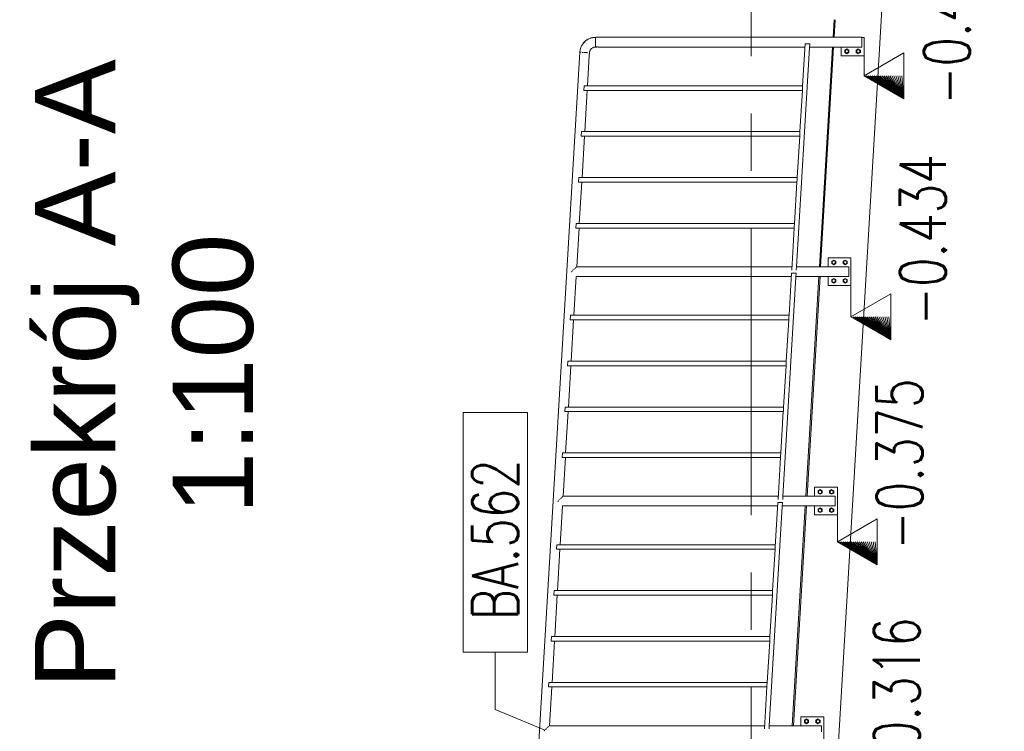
# Model space of a CAD drawing. Header units: millimetres. Extents: x 6807 to 7919, y 15387 to 15883.
# Tile 110 of 120: x 7702 to 7745, y 15612 to 15643. Entities that reach past the tile are written whole.
import ezdxf
from ezdxf.enums import TextEntityAlignment as Align

# ---------------------------------------------------------------- set-up
doc = ezdxf.new("R2010")
doc.units = ezdxf.units.MM
doc.header["$LTSCALE"] = 10
doc.linetypes.add('MITTE', pattern=[2, 1.25, -0.25, 0.25, -0.25])
for name, color, linetype, lineweight in [('PS_DIM', 4, 'Continuous', 13), ('PS_Elev_flag', 4, 'Continuous', 13), ('PS_Object', 30, 'Continuous', 13), ('PS_Pos', 1, 'Continuous', 15), ('PS_SOLID', 7, 'Continuous', 30), ('PS_TEXT', 3, 'Continuous', 18)]:
    doc.layers.add(name, color=color, linetype=linetype, lineweight=lineweight)
doc.styles.add('ARIAL', font='arial.ttf')
doc.styles.add('simplex', font='simplex.shx', dxfattribs={"width": 0.75})

# ---------------------------------------------------------------- blocks, each defined once
blk = doc.blocks.new('Przekrój')
at = {"layer": 'PS_DIM', "style": 'ARIAL', "flags": 4}
for tag, p in [('PRZEKRÓJ', (7.886, 7.75)), ('SKALA', (7.886, 1.75))]:
    blk.add_attdef(tag, text='', height=3.5, dxfattribs=at).set_placement(p, align=Align.MIDDLE_CENTER)
blk = doc.blocks.new('*X333')
at = {"color": 1}
for p, q in [((7724.027, 15625.634, -6.61), (7721.227, 15625.634, -6.61)), ((7721.227, 15625.634, -6.61), (7721.227, 15615.191, -6.61)), ((7724.027, 15615.191, -6.61), (7724.027, 15625.634, -6.61)), ((7721.227, 15615.191, -6.61), (7724.027, 15615.191, -6.61)), ((7722.627, 15612.691, -6.61), (7722.627, 15615.191, -6.61)), ((7724.763, 15611.803, -6.61), (7722.627, 15612.691, -6.61))]:
    blk.add_line(p, q, dxfattribs=at)
at = {"color": 30, "style": 'simplex', "width": 0.75}
blk.add_text('BA.562', height=2, rotation=90, dxfattribs=at).set_placement((7723.627, 15616.591, -6.61))
blk = doc.blocks.new('*X346')
at = {"color": 4}
for p, q in [((7736.935, 15612.375), (7736.935, 15610.155, -6.61)), ((7738.667, 15611.155, -6.61), (7736.935, 15610.155, -6.61)), ((7738.667, 15609.155, -6.61), (7738.667, 15611.155, -6.61)), ((7736.935, 15610.155, -6.61), (7738.667, 15609.155, -6.61)), ((7738.667, 15609.155, -6.61), (7736.935, 15610.155, -6.61)), ((7738.667, 15609.155, -6.61), (7737.022, 15610.155, -6.61)), ((7738.667, 15609.155, -6.61), (7737.108, 15610.155, -6.61)), ((7738.667, 15609.155, -6.61), (7737.195, 15610.155, -6.61)), ((7738.667, 15609.155, -6.61), (7737.281, 15610.155, -6.61)), ((7738.667, 15609.155, -6.61), (7737.368, 15610.155, -6.61)), ((7738.667, 15609.155, -6.61), (7737.455, 15610.155, -6.61)), ((7738.667, 15609.155, -6.61), (7737.541, 15610.155, -6.61)), ((7738.667, 15609.155, -6.61), (7737.628, 15610.155, -6.61)), ((7738.667, 15609.155, -6.61), (7737.714, 15610.155, -6.61)), ((7738.667, 15609.155, -6.61), (7737.801, 15610.155, -6.61)), ((7738.667, 15609.155, -6.61), (7737.888, 15610.155, -6.61)), ((7738.667, 15609.155, -6.61), (7737.974, 15610.155, -6.61)), ((7738.667, 15609.155, -6.61), (7738.061, 15610.155, -6.61)), ((7738.667, 15609.155, -6.61), (7738.148, 15610.155, -6.61)), ((7738.667, 15609.155, -6.61), (7738.234, 15610.155, -6.61)), ((7738.667, 15609.155, -6.61), (7738.321, 15610.155, -6.61)), ((7738.667, 15609.155, -6.61), (7738.407, 15610.155, -6.61)), ((7738.667, 15609.155, -6.61), (7738.494, 15610.155, -6.61)), ((7738.667, 15609.155, -6.61), (7738.581, 15610.155, -6.61)), ((7738.667, 15609.155, -6.61), (7738.667, 15610.155, -6.61))]:
    blk.add_line(p, q, dxfattribs=at)
at = {"color": 2, "style": 'simplex', "width": 0.75}
blk.add_text('-0.316', height=2, rotation=90, dxfattribs=at).set_placement((7741.116, 15609.249, -6.61))
blk = doc.blocks.new('*X347')
at = {"color": 4}
for p, q in [((7737.529, 15622.375), (7737.529, 15620.002)), ((7739.261, 15621.002), (7737.529, 15620.002)), ((7739.261, 15619.002), (7739.261, 15621.002)), ((7737.529, 15620.002), (7739.261, 15619.002)), ((7739.261, 15619.002), (7737.529, 15620.002)), ((7739.261, 15619.002), (7737.616, 15620.002)), ((7739.261, 15619.002), (7737.702, 15620.002)), ((7739.261, 15619.002), (7737.789, 15620.002)), ((7739.261, 15619.002), (7737.876, 15620.002)), ((7739.261, 15619.002), (7737.962, 15620.002)), ((7739.261, 15619.002), (7738.049, 15620.002)), ((7739.261, 15619.002), (7738.135, 15620.002)), ((7739.261, 15619.002), (7738.222, 15620.002)), ((7739.261, 15619.002), (7738.309, 15620.002)), ((7739.261, 15619.002), (7738.395, 15620.002)), ((7739.261, 15619.002), (7738.482, 15620.002)), ((7739.261, 15619.002), (7738.568, 15620.002)), ((7739.261, 15619.002), (7738.655, 15620.002)), ((7739.261, 15619.002), (7738.742, 15620.002)), ((7739.261, 15619.002), (7738.828, 15620.002)), ((7739.261, 15619.002), (7738.915, 15620.002)), ((7739.261, 15619.002), (7739.001, 15620.002)), ((7739.261, 15619.002), (7739.088, 15620.002)), ((7739.261, 15619.002), (7739.175, 15620.002)), ((7739.261, 15619.002), (7739.261, 15620.002))]:
    blk.add_line(p, q, dxfattribs=at)
at = {"color": 2, "style": 'simplex', "width": 0.75}
blk.add_text('-0.375', height=2, rotation=90, dxfattribs=at).set_placement((7741.241, 15619.658))
blk = doc.blocks.new('*X348')
at = {"color": 4}
for p, q in [((7738.123, 15632.375), (7738.123, 15629.802)), ((7739.855, 15630.802), (7738.123, 15629.802)), ((7739.855, 15628.802), (7739.855, 15630.802)), ((7738.123, 15629.802), (7739.855, 15628.802)), ((7739.855, 15628.802), (7738.123, 15629.802)), ((7739.855, 15628.802), (7738.21, 15629.802)), ((7739.855, 15628.802), (7738.296, 15629.802)), ((7739.855, 15628.802), (7738.383, 15629.802)), ((7739.855, 15628.802), (7738.47, 15629.802)), ((7739.855, 15628.802), (7738.556, 15629.802)), ((7739.855, 15628.802), (7738.643, 15629.802)), ((7739.855, 15628.802), (7738.729, 15629.802)), ((7739.855, 15628.802), (7738.816, 15629.802)), ((7739.855, 15628.802), (7738.903, 15629.802)), ((7739.855, 15628.802), (7738.989, 15629.802)), ((7739.855, 15628.802), (7739.076, 15629.802)), ((7739.855, 15628.802), (7739.162, 15629.802)), ((7739.855, 15628.802), (7739.249, 15629.802)), ((7739.855, 15628.802), (7739.336, 15629.802)), ((7739.855, 15628.802), (7739.422, 15629.802)), ((7739.855, 15628.802), (7739.509, 15629.802)), ((7739.855, 15628.802), (7739.595, 15629.802)), ((7739.855, 15628.802), (7739.682, 15629.802)), ((7739.855, 15628.802), (7739.769, 15629.802)), ((7739.855, 15628.802), (7739.855, 15629.802))]:
    blk.add_line(p, q, dxfattribs=at)
at = {"color": 2, "style": 'simplex', "width": 0.75}
blk.add_text('-0.434', height=2, rotation=90, dxfattribs=at).set_placement((7742.258, 15629.432))
blk = doc.blocks.new('*X349')
at = {"color": 4}
for p, q in [((7740.426, 15641.305), (7738.693, 15640.305)), ((7740.426, 15639.305), (7740.426, 15641.305)), ((7738.693, 15641.175), (7738.693, 15640.305)), ((7738.693, 15640.305), (7740.426, 15639.305)), ((7740.426, 15639.305), (7738.693, 15640.305)), ((7740.426, 15639.305), (7738.78, 15640.305)), ((7740.426, 15639.305), (7738.867, 15640.305)), ((7740.426, 15639.305), (7738.953, 15640.305)), ((7740.426, 15639.305), (7739.04, 15640.305)), ((7740.426, 15639.305), (7739.127, 15640.305)), ((7740.426, 15639.305), (7739.213, 15640.305)), ((7740.426, 15639.305), (7739.3, 15640.305)), ((7740.426, 15639.305), (7739.386, 15640.305)), ((7740.426, 15639.305), (7739.473, 15640.305)), ((7740.426, 15639.305), (7739.56, 15640.305)), ((7740.426, 15639.305), (7739.646, 15640.305)), ((7740.426, 15639.305), (7739.733, 15640.305)), ((7740.426, 15639.305), (7739.819, 15640.305)), ((7740.426, 15639.305), (7739.906, 15640.305)), ((7740.426, 15639.305), (7739.993, 15640.305)), ((7740.426, 15639.305), (7740.079, 15640.305)), ((7740.426, 15639.305), (7740.166, 15640.305)), ((7740.426, 15639.305), (7740.252, 15640.305)), ((7740.426, 15639.305), (7740.339, 15640.305)), ((7740.426, 15639.305), (7740.426, 15640.305))]:
    blk.add_line(p, q, dxfattribs=at)
at = {"color": 2, "style": 'simplex', "width": 0.75}
blk.add_text('-0.491', height=2, rotation=90, dxfattribs=at).set_placement((7743.303, 15639.041))

msp = doc.modelspace()

# ---------------------------------------------------------------- linework, layer by layer
at = {"layer": 'PS_Object', "color": 5, "linetype": 'MITTE'}
msp.add_line((7733.779, 15501.166), (7733.779, 15744.157), dxfattribs=at)
at = {"layer": 'PS_SOLID', "color": 253, "linetype": 'Continuous', "lineweight": 13, "extrusion": (-1, 6.12323e-17, 0)}
for p, q in [((7735.783, 15580.977, -6.61), (7744.802, 15733.361, -6.61)), ((7737.39, 15642.755, -6.61), (7737.344, 15641.986, -6.61)), ((7737.436, 15642.755, -6.61), (7737.39, 15641.986, -6.61)), ((7737.319, 15641.563, -6.61), (7736.75, 15631.987, -6.61)), ((7737.365, 15641.563, -6.61), (7736.799, 15631.987, -6.61)), ((7736.725, 15631.564, -6.61), (7736.156, 15621.987, -6.61)), ((7736.774, 15631.564, -6.61), (7736.207, 15621.987, -6.61)), ((7736.131, 15621.564, -6.61), (7735.562, 15611.987, -6.61)), ((7736.182, 15621.564, -6.61), (7735.615, 15611.987, -6.61))]:
    msp.add_line(p, q, dxfattribs=at)
at = {"layer": 'PS_SOLID', "color": 133, "linetype": 'Continuous', "lineweight": 13, "extrusion": (-1, 6.12323e-17, 0)}
for p, q in [((7726.386, 15641.621, -6.61), (7726.357, 15641.559, -6.61)), ((7726.421, 15641.679, -6.61), (7726.386, 15641.621, -6.61)), ((7726.39, 15641.619, -6.61), (7726.425, 15641.677, -6.61)), ((7726.461, 15641.734, -6.61), (7726.421, 15641.679, -6.61)), ((7726.425, 15641.677, -6.61), (7726.465, 15641.731, -6.61)), ((7726.507, 15641.784, -6.61), (7726.461, 15641.734, -6.61)), ((7726.465, 15641.731, -6.61), (7726.51, 15641.781, -6.61)), ((7726.557, 15641.83, -6.61), (7726.507, 15641.784, -6.61)), ((7726.51, 15641.781, -6.61), (7726.56, 15641.826, -6.61)), ((7726.612, 15641.87, -6.61), (7726.557, 15641.83, -6.61)), ((7726.56, 15641.826, -6.61), (7726.614, 15641.866, -6.61)), ((7726.67, 15641.905, -6.61), (7726.612, 15641.87, -6.61)), ((7726.614, 15641.866, -6.61), (7726.672, 15641.901, -6.61)), ((7726.731, 15641.934, -6.61), (7726.67, 15641.905, -6.61)), ((7726.672, 15641.901, -6.61), (7726.733, 15641.93, -6.61)), ((7726.795, 15641.957, -6.61), (7726.731, 15641.934, -6.61)), ((7726.733, 15641.93, -6.61), (7726.797, 15641.953, -6.61)), ((7726.861, 15641.973, -6.61), (7726.795, 15641.957, -6.61)), ((7726.797, 15641.953, -6.61), (7726.862, 15641.969, -6.61)), ((7726.928, 15641.983, -6.61), (7726.861, 15641.973, -6.61)), ((7726.862, 15641.969, -6.61), (7726.929, 15641.979, -6.61)), ((7726.996, 15641.987, -6.61), (7726.928, 15641.983, -6.61)), ((7726.929, 15641.979, -6.61), (7726.996, 15641.982, -6.61)), ((7726.996, 15641.986, -6.61), (7726.996, 15641.987, -6.61)), ((7738.593, 15641.986, -6.61), (7726.996, 15641.986, -6.61)), ((7726.996, 15641.986, -6.61), (7726.996, 15641.983, -6.61)), ((7726.996, 15641.983, -6.61), (7726.996, 15641.982, -6.61)), ((7726.996, 15641.982, -6.61), (7726.996, 15641.979, -6.61)), ((7726.996, 15641.979, -6.61), (7726.996, 15641.977, -6.61)), ((7726.996, 15641.977, -6.61), (7726.996, 15641.973, -6.61)), ((7726.996, 15641.973, -6.61), (7726.996, 15641.969, -6.61)), ((7726.996, 15641.969, -6.61), (7726.996, 15641.964, -6.61)), ((7726.996, 15641.964, -6.61), (7726.996, 15641.96, -6.61)), ((7726.996, 15641.96, -6.61), (7726.996, 15641.954, -6.61)), ((7726.996, 15641.954, -6.61), (7726.996, 15641.949, -6.61)), ((7726.996, 15641.949, -6.61), (7726.996, 15641.942, -6.61)), ((7726.996, 15641.942, -6.61), (7726.996, 15641.935, -6.61)), ((7726.996, 15641.935, -6.61), (7726.996, 15641.928, -6.61)), ((7726.996, 15641.928, -6.61), (7726.996, 15641.921, -6.61)), ((7726.996, 15641.921, -6.61), (7726.996, 15641.912, -6.61)), ((7726.996, 15641.912, -6.61), (7726.996, 15641.904, -6.61)), ((7726.996, 15641.904, -6.61), (7726.996, 15641.895, -6.61)), ((7726.996, 15641.895, -6.61), (7726.996, 15641.887, -6.61)), ((7726.996, 15641.887, -6.61), (7726.996, 15641.877, -6.61)), ((7726.996, 15641.877, -6.61), (7726.996, 15641.868, -6.61)), ((7726.996, 15641.868, -6.61), (7726.996, 15641.858, -6.61)), ((7726.996, 15641.858, -6.61), (7726.996, 15641.848, -6.61)), ((7726.996, 15641.848, -6.61), (7726.996, 15641.838, -6.61)), ((7726.996, 15641.838, -6.61), (7726.996, 15641.828, -6.61)), ((7726.996, 15641.828, -6.61), (7726.996, 15641.817, -6.61)), ((7726.996, 15641.817, -6.61), (7726.996, 15641.807, -6.61)), ((7726.996, 15641.807, -6.61), (7726.996, 15641.796, -6.61)), ((7726.996, 15641.796, -6.61), (7726.996, 15641.785, -6.61)), ((7726.996, 15641.785, -6.61), (7726.996, 15641.775, -6.61)), ((7726.996, 15641.775, -6.61), (7726.996, 15641.765, -6.61)), ((7726.996, 15641.765, -6.61), (7726.996, 15641.764, -6.61)), ((7726.996, 15641.764, -6.61), (7726.996, 15641.753, -6.61)), ((7726.996, 15641.753, -6.61), (7726.996, 15641.743, -6.61)), ((7726.996, 15641.743, -6.61), (7726.996, 15641.732, -6.61)), ((7726.996, 15641.732, -6.61), (7726.996, 15641.721, -6.61)), ((7726.996, 15641.721, -6.61), (7726.996, 15641.711, -6.61)), ((7726.996, 15641.711, -6.61), (7726.996, 15641.701, -6.61)), ((7726.996, 15641.701, -6.61), (7726.996, 15641.691, -6.61)), ((7726.996, 15641.691, -6.61), (7726.996, 15641.681, -6.61)), ((7726.996, 15641.681, -6.61), (7726.996, 15641.672, -6.61)), ((7726.996, 15641.672, -6.61), (7726.996, 15641.662, -6.61)), ((7726.996, 15641.662, -6.61), (7726.996, 15641.654, -6.61)), ((7726.996, 15641.654, -6.61), (7726.996, 15641.645, -6.61)), ((7726.996, 15641.645, -6.61), (7726.996, 15641.637, -6.61)), ((7726.996, 15641.637, -6.61), (7726.996, 15641.629, -6.61)), ((7726.996, 15641.629, -6.61), (7726.996, 15641.622, -6.61)), ((7726.996, 15641.622, -6.61), (7726.996, 15641.614, -6.61)), ((7736.127, 15641.706, -6.61), (7736.018, 15639.875, -6.61)), ((7736.328, 15641.706, -6.61), (7736.127, 15641.706, -6.61)), ((7736.318, 15641.539, -6.61), (7736.328, 15641.706, -6.61)), ((7738.593, 15641.977, -6.61), (7738.593, 15641.986, -6.61)), ((7738.593, 15641.96, -6.61), (7738.593, 15641.977, -6.61)), ((7738.693, 15641.975, -6.61), (7738.593, 15641.975, -6.61)), ((7738.593, 15641.935, -6.61), (7738.593, 15641.96, -6.61)), ((7738.593, 15641.904, -6.61), (7738.593, 15641.935, -6.61)), ((7738.593, 15641.868, -6.61), (7738.593, 15641.904, -6.61)), ((7738.593, 15641.828, -6.61), (7738.593, 15641.868, -6.61)), ((7738.593, 15641.785, -6.61), (7738.593, 15641.828, -6.61)), ((7738.593, 15641.784, -6.61), (7738.593, 15641.785, -6.61)), ((7738.593, 15641.743, -6.61), (7738.593, 15641.784, -6.61)), ((7738.593, 15641.701, -6.61), (7738.593, 15641.743, -6.61)), ((7738.593, 15641.662, -6.61), (7738.593, 15641.701, -6.61)), ((7738.593, 15641.629, -6.61), (7738.593, 15641.662, -6.61)), ((7738.593, 15641.601, -6.61), (7738.593, 15641.629, -6.61)), ((7738.693, 15641.175, -6.61), (7738.693, 15641.975, -6.61)), ((7726.307, 15641.336, -6.61), (7722.799, 15582.296, -6.61)), ((7726.308, 15641.362, -6.61), (7726.306, 15641.336, -6.61)), ((7726.306, 15641.336, -6.61), (7726.307, 15641.336, -6.61)), ((7726.318, 15641.43, -6.61), (7726.308, 15641.362, -6.61)), ((7726.31, 15641.335, -6.61), (7726.312, 15641.362, -6.61)), ((7726.313, 15641.335, -6.61), (7726.31, 15641.335, -6.61)), ((7726.312, 15641.362, -6.61), (7726.322, 15641.429, -6.61)), ((7726.315, 15641.335, -6.61), (7726.313, 15641.335, -6.61)), ((7726.323, 15641.335, -6.61), (7726.315, 15641.335, -6.61)), ((7726.334, 15641.496, -6.61), (7726.318, 15641.43, -6.61)), ((7726.322, 15641.429, -6.61), (7726.338, 15641.494, -6.61)), ((7726.323, 15641.335, -6.61), (7726.332, 15641.334, -6.61)), ((7726.343, 15641.333, -6.61), (7726.332, 15641.334, -6.61)), ((7726.357, 15641.559, -6.61), (7726.334, 15641.496, -6.61)), ((7726.338, 15641.494, -6.61), (7726.361, 15641.558, -6.61)), ((7726.343, 15641.333, -6.61), (7726.357, 15641.333, -6.61)), ((7726.371, 15641.332, -6.61), (7726.357, 15641.333, -6.61)), ((7726.361, 15641.558, -6.61), (7726.39, 15641.619, -6.61)), ((7726.405, 15641.33, -6.61), (7726.424, 15641.329, -6.61)), ((7726.444, 15641.327, -6.61), (7726.424, 15641.329, -6.61)), ((7726.481, 15641.325, -6.61), (7726.464, 15641.326, -6.61)), ((7726.508, 15641.324, -6.61), (7726.506, 15641.324, -6.61)), ((7726.517, 15641.323, -6.61), (7726.508, 15641.324, -6.61)), ((7726.527, 15641.323, -6.61), (7726.517, 15641.323, -6.61)), ((7726.528, 15641.322, -6.61), (7726.527, 15641.323, -6.61)), ((7726.549, 15641.321, -6.61), (7726.528, 15641.322, -6.61)), ((7726.549, 15641.321, -6.61), (7726.57, 15641.32, -6.61)), ((7726.591, 15641.319, -6.61), (7726.57, 15641.32, -6.61)), ((7726.591, 15641.319, -6.61), (7726.61, 15641.318, -6.61)), ((7726.629, 15641.316, -6.61), (7726.61, 15641.318, -6.61)), ((7726.629, 15641.316, -6.61), (7726.647, 15641.315, -6.61)), ((7726.643, 15639.875, -6.61), (7726.722, 15641.193, -6.61)), ((7726.724, 15641.311, -6.61), (7726.719, 15641.311, -6.61)), ((7726.72, 15641.231, -6.61), (7726.719, 15641.205, -6.61)), ((7726.719, 15641.205, -6.61), (7726.721, 15641.191, -6.61)), ((7726.722, 15641.257, -6.61), (7726.72, 15641.231, -6.61)), ((7726.72, 15641.224, -6.61), (7726.721, 15641.238, -6.61)), ((7726.72, 15641.202, -6.61), (7726.72, 15641.212, -6.61)), ((7726.722, 15641.193, -6.61), (7726.721, 15641.195, -6.61)), ((7726.721, 15641.191, -6.61), (7726.722, 15641.193, -6.61)), ((7726.726, 15641.27, -6.61), (7726.722, 15641.257, -6.61)), ((7726.722, 15641.25, -6.61), (7726.723, 15641.26, -6.61)), ((7726.725, 15641.267, -6.61), (7726.726, 15641.269, -6.61)), ((7726.726, 15641.269, -6.61), (7726.729, 15641.311, -6.61)), ((7726.726, 15641.269, -6.61), (7726.726, 15641.27, -6.61)), ((7726.728, 15641.311, -6.61), (7726.729, 15641.311, -6.61)), ((7726.729, 15641.311, -6.61), (7726.73, 15641.321, -6.61)), ((7726.73, 15641.321, -6.61), (7726.733, 15641.347, -6.61)), ((7726.733, 15641.347, -6.61), (7726.74, 15641.372, -6.61)), ((7726.74, 15641.372, -6.61), (7726.749, 15641.397, -6.61)), ((7726.749, 15641.397, -6.61), (7726.76, 15641.421, -6.61)), ((7726.76, 15641.421, -6.61), (7726.773, 15641.444, -6.61)), ((7726.773, 15641.444, -6.61), (7726.789, 15641.465, -6.61)), ((7726.789, 15641.465, -6.61), (7726.807, 15641.484, -6.61)), ((7726.807, 15641.484, -6.61), (7726.826, 15641.502, -6.61)), ((7726.826, 15641.502, -6.61), (7726.847, 15641.517, -6.61)), ((7726.847, 15641.517, -6.61), (7726.87, 15641.531, -6.61)), ((7726.87, 15641.531, -6.61), (7726.894, 15641.542, -6.61)), ((7726.894, 15641.542, -6.61), (7726.919, 15641.551, -6.61)), ((7726.919, 15641.551, -6.61), (7726.944, 15641.557, -6.61)), ((7726.944, 15641.557, -6.61), (7726.97, 15641.561, -6.61)), ((7726.97, 15641.561, -6.61), (7726.996, 15641.563, -6.61)), ((7726.996, 15641.614, -6.61), (7726.996, 15641.608, -6.61)), ((7726.996, 15641.608, -6.61), (7726.996, 15641.601, -6.61)), ((7726.996, 15641.601, -6.61), (7726.996, 15641.595, -6.61)), ((7726.996, 15641.595, -6.61), (7726.996, 15641.589, -6.61)), ((7726.996, 15641.589, -6.61), (7726.996, 15641.585, -6.61)), ((7726.996, 15641.585, -6.61), (7726.996, 15641.58, -6.61)), ((7726.996, 15641.58, -6.61), (7726.996, 15641.577, -6.61)), ((7726.996, 15641.577, -6.61), (7726.996, 15641.572, -6.61)), ((7726.996, 15641.572, -6.61), (7726.996, 15641.57, -6.61)), ((7726.996, 15641.57, -6.61), (7726.996, 15641.567, -6.61)), ((7726.996, 15641.567, -6.61), (7726.996, 15641.566, -6.61)), ((7726.996, 15641.566, -6.61), (7726.996, 15641.564, -6.61)), ((7726.996, 15641.564, -6.61), (7726.996, 15641.563, -6.61)), ((7726.996, 15641.563, -6.61), (7727.038, 15641.563, -6.61)), ((7727.037, 15641.563, -6.61), (7727.051, 15641.566, -6.61)), ((7727.038, 15641.563, -6.61), (7727.037, 15641.563, -6.61)), ((7727.04, 15641.564, -6.61), (7727.038, 15641.563, -6.61)), ((7727.047, 15641.565, -6.61), (7727.057, 15641.566, -6.61)), ((7727.051, 15641.566, -6.61), (7727.076, 15641.567, -6.61)), ((7727.07, 15641.566, -6.61), (7727.083, 15641.566, -6.61)), ((7727.076, 15641.567, -6.61), (7727.102, 15641.566, -6.61)), ((7727.095, 15641.566, -6.61), (7727.106, 15641.565, -6.61)), ((7727.102, 15641.566, -6.61), (7727.116, 15641.563, -6.61)), ((7727.112, 15641.564, -6.61), (7727.114, 15641.563, -6.61)), ((7727.116, 15641.563, -6.61), (7727.114, 15641.563, -6.61)), ((7727.114, 15641.563, -6.61), (7736.119, 15641.563, -6.61)), ((7735.75, 15631.978, -6.61), (7736.318, 15641.539, -6.61)), ((7736.319, 15641.563, -6.61), (7738.593, 15641.563, -6.61)), ((7737.693, 15641.563, -6.61), (7737.693, 15641.362, -6.61)), ((7737.693, 15641.362, -6.61), (7737.693, 15641.175, -6.61)), ((7737.943, 15641.479, -6.61), (7737.853, 15641.427, -6.61)), ((7737.853, 15641.427, -6.61), (7737.853, 15641.323, -6.61)), ((7737.853, 15641.323, -6.61), (7737.943, 15641.271, -6.61)), ((7738.033, 15641.427, -6.61), (7737.943, 15641.479, -6.61)), ((7737.943, 15641.271, -6.61), (7738.033, 15641.323, -6.61)), ((7738.033, 15641.323, -6.61), (7738.033, 15641.427, -6.61)), ((7738.443, 15641.479, -6.61), (7738.353, 15641.427, -6.61)), ((7738.353, 15641.427, -6.61), (7738.353, 15641.323, -6.61)), ((7738.353, 15641.323, -6.61), (7738.443, 15641.271, -6.61)), ((7738.533, 15641.427, -6.61), (7738.443, 15641.479, -6.61)), ((7738.443, 15641.271, -6.61), (7738.533, 15641.323, -6.61)), ((7738.533, 15641.323, -6.61), (7738.533, 15641.427, -6.61)), ((7738.593, 15641.58, -6.61), (7738.593, 15641.601, -6.61)), ((7738.593, 15641.567, -6.61), (7738.593, 15641.58, -6.61)), ((7738.593, 15641.563, -6.61), (7738.593, 15641.567, -6.61)), ((7737.693, 15641.175, -6.61), (7738.693, 15641.175, -6.61)), ((7726.5, 15639.875, -6.61), (7726.488, 15639.675, -6.61)), ((7726.488, 15639.675, -6.61), (7736.007, 15639.675, -6.61)), ((7726.714, 15639.875, -6.61), (7726.5, 15639.875, -6.61)), ((7726.525, 15637.875, -6.61), (7726.632, 15639.675, -6.61)), ((7735.957, 15639.875, -6.61), (7726.714, 15639.875, -6.61)), ((7736.007, 15639.675, -6.61), (7735.9, 15637.875, -6.61)), ((7736.018, 15639.875, -6.61), (7735.957, 15639.875, -6.61)), ((7736.007, 15639.675, -6.61), (7736.008, 15639.695, -6.61)), ((7736.008, 15639.695, -6.61), (7736.018, 15639.875, -6.61)), ((7726.381, 15637.875, -6.61), (7726.37, 15637.675, -6.61)), ((7726.595, 15637.875, -6.61), (7726.381, 15637.875, -6.61)), ((7735.838, 15637.875, -6.61), (7726.595, 15637.875, -6.61)), ((7735.9, 15637.875, -6.61), (7735.838, 15637.875, -6.61)), ((7735.889, 15637.695, -6.61), (7735.897, 15637.837, -6.61)), ((7735.897, 15637.837, -6.61), (7735.9, 15637.875, -6.61)), ((7726.37, 15637.675, -6.61), (7735.888, 15637.675, -6.61)), ((7726.406, 15635.875, -6.61), (7726.513, 15637.675, -6.61)), ((7735.888, 15637.675, -6.61), (7735.781, 15635.875, -6.61)), ((7735.888, 15637.675, -6.61), (7735.889, 15637.695, -6.61)), ((7726.263, 15635.875, -6.61), (7726.251, 15635.675, -6.61)), ((7726.251, 15635.675, -6.61), (7735.769, 15635.675, -6.61)), ((7726.476, 15635.875, -6.61), (7726.263, 15635.875, -6.61)), ((7726.287, 15633.875, -6.61), (7726.394, 15635.675, -6.61)), ((7735.719, 15635.875, -6.61), (7726.476, 15635.875, -6.61)), ((7735.769, 15635.675, -6.61), (7735.662, 15633.875, -6.61)), ((7735.781, 15635.875, -6.61), (7735.719, 15635.875, -6.61)), ((7735.769, 15635.675, -6.61), (7735.77, 15635.695, -6.61)), ((7735.77, 15635.695, -6.61), (7735.775, 15635.773, -6.61)), ((7735.775, 15635.773, -6.61), (7735.781, 15635.875, -6.61)), ((7726.144, 15633.875, -6.61), (7726.132, 15633.675, -6.61)), ((7726.132, 15633.675, -6.61), (7735.65, 15633.675, -6.61)), ((7726.357, 15633.875, -6.61), (7726.144, 15633.875, -6.61)), ((7726.175, 15631.987, -6.61), (7726.275, 15633.675, -6.61)), ((7735.6, 15633.875, -6.61), (7726.357, 15633.875, -6.61)), ((7735.65, 15633.675, -6.61), (7735.541, 15631.842, -6.61)), ((7735.662, 15633.875, -6.61), (7735.6, 15633.875, -6.61)), ((7735.65, 15633.675, -6.61), (7735.651, 15633.684, -6.61)), ((7735.651, 15633.695, -6.61), (7735.653, 15633.717, -6.61)), ((7735.651, 15633.684, -6.61), (7735.651, 15633.695, -6.61)), ((7735.653, 15633.717, -6.61), (7735.662, 15633.875, -6.61)), ((7738.123, 15632.375, -6.61), (7737.123, 15632.375, -6.61)), ((7737.123, 15632.375, -6.61), (7737.123, 15632.162, -6.61)), ((7737.373, 15632.279, -6.61), (7737.283, 15632.227, -6.61)), ((7737.283, 15632.227, -6.61), (7737.283, 15632.123, -6.61)), ((7737.463, 15632.227, -6.61), (7737.373, 15632.279, -6.61)), ((7737.463, 15632.123, -6.61), (7737.463, 15632.227, -6.61)), ((7737.873, 15632.279, -6.61), (7737.783, 15632.227, -6.61)), ((7737.783, 15632.227, -6.61), (7737.783, 15632.123, -6.61)), ((7737.963, 15632.227, -6.61), (7737.873, 15632.279, -6.61)), ((7737.963, 15632.123, -6.61), (7737.963, 15632.227, -6.61)), ((7738.123, 15631.175, -6.61), (7738.123, 15632.375, -6.61)), ((7725.96, 15631.764, -6.61), (7725.95, 15631.775, -6.61)), ((7725.95, 15631.775, -6.61), (7725.95, 15631.764, -6.61)), ((7725.95, 15631.764, -6.61), (7725.95, 15631.761, -6.61)), ((7725.95, 15631.761, -6.61), (7725.96, 15631.764, -6.61)), ((7725.977, 15631.807, -6.61), (7725.96, 15631.764, -6.61)), ((7726.025, 15631.848, -6.61), (7726.006, 15631.823, -6.61)), ((7726.067, 15631.887, -6.61), (7726.049, 15631.866, -6.61)), ((7726.103, 15631.921, -6.61), (7726.088, 15631.903, -6.61)), ((7726.133, 15631.949, -6.61), (7726.121, 15631.934, -6.61)), ((7726.155, 15631.969, -6.61), (7726.147, 15631.959, -6.61)), ((7726.169, 15631.982, -6.61), (7726.165, 15631.976, -6.61)), ((7726.174, 15631.987, -6.61), (7726.174, 15631.984, -6.61)), ((7726.197, 15631.987, -6.61), (7726.175, 15631.987, -6.61)), ((7726.2, 15631.985, -6.61), (7726.197, 15631.987, -6.61)), ((7726.206, 15631.984, -6.61), (7726.199, 15631.985, -6.61)), ((7726.221, 15631.983, -6.61), (7726.2, 15631.985, -6.61)), ((7726.228, 15631.983, -6.61), (7726.216, 15631.983, -6.61)), ((7726.249, 15631.983, -6.61), (7726.221, 15631.983, -6.61)), ((7726.254, 15631.983, -6.61), (7726.242, 15631.983, -6.61)), ((7726.27, 15631.985, -6.61), (7726.249, 15631.983, -6.61)), ((7726.271, 15631.985, -6.61), (7726.264, 15631.984, -6.61)), ((7726.273, 15631.987, -6.61), (7726.27, 15631.985, -6.61)), ((7735.55, 15631.987, -6.61), (7726.273, 15631.987, -6.61)), ((7735.742, 15631.842, -6.61), (7735.75, 15631.978, -6.61)), ((7738.023, 15631.987, -6.61), (7735.75, 15631.987, -6.61)), ((7737.123, 15632.162, -6.61), (7737.123, 15631.987, -6.61)), ((7737.283, 15632.123, -6.61), (7737.373, 15632.071, -6.61)), ((7737.373, 15632.071, -6.61), (7737.463, 15632.123, -6.61)), ((7737.783, 15632.123, -6.61), (7737.873, 15632.071, -6.61)), ((7737.873, 15632.071, -6.61), (7737.963, 15632.123, -6.61)), ((7738.023, 15631.982, -6.61), (7738.023, 15631.987, -6.61)), ((7738.023, 15631.969, -6.61), (7738.023, 15631.982, -6.61)), ((7738.023, 15631.949, -6.61), (7738.023, 15631.969, -6.61)), ((7738.023, 15631.921, -6.61), (7738.023, 15631.949, -6.61)), ((7738.023, 15631.887, -6.61), (7738.023, 15631.921, -6.61)), ((7738.023, 15631.848, -6.61), (7738.023, 15631.887, -6.61)), ((7738.023, 15631.807, -6.61), (7738.023, 15631.848, -6.61)), ((7738.023, 15631.764, -6.61), (7738.023, 15631.807, -6.61)), ((7738.023, 15631.721, -6.61), (7738.023, 15631.764, -6.61)), ((7726.049, 15629.875, -6.61), (7726.15, 15631.564, -6.61)), ((7726.149, 15631.564, -6.61), (7726.204, 15631.564, -6.61)), ((7726.204, 15631.564, -6.61), (7726.209, 15631.566, -6.61)), ((7726.206, 15631.564, -6.61), (7726.216, 15631.566, -6.61)), ((7726.209, 15631.566, -6.61), (7726.235, 15631.568, -6.61)), ((7726.228, 15631.567, -6.61), (7726.242, 15631.567, -6.61)), ((7726.235, 15631.568, -6.61), (7726.261, 15631.566, -6.61)), ((7726.254, 15631.566, -6.61), (7726.264, 15631.564, -6.61)), ((7726.261, 15631.566, -6.61), (7726.266, 15631.564, -6.61)), ((7726.266, 15631.564, -6.61), (7735.525, 15631.564, -6.61)), ((7735.156, 15621.978, -6.61), (7735.724, 15631.539, -6.61)), ((7735.533, 15631.706, -6.61), (7735.424, 15629.875, -6.61)), ((7735.733, 15631.706, -6.61), (7735.533, 15631.706, -6.61)), ((7735.724, 15631.539, -6.61), (7735.733, 15631.706, -6.61)), ((7735.725, 15631.564, -6.61), (7738.023, 15631.564, -6.61)), ((7737.123, 15631.564, -6.61), (7737.123, 15631.362, -6.61)), ((7737.123, 15631.362, -6.61), (7737.123, 15631.175, -6.61)), ((7737.373, 15631.479, -6.61), (7737.283, 15631.427, -6.61)), ((7737.283, 15631.427, -6.61), (7737.283, 15631.323, -6.61)), ((7737.463, 15631.427, -6.61), (7737.373, 15631.479, -6.61)), ((7737.463, 15631.323, -6.61), (7737.463, 15631.427, -6.61)), ((7737.873, 15631.479, -6.61), (7737.783, 15631.427, -6.61)), ((7737.783, 15631.427, -6.61), (7737.783, 15631.323, -6.61)), ((7737.963, 15631.427, -6.61), (7737.873, 15631.479, -6.61)), ((7737.963, 15631.323, -6.61), (7737.963, 15631.427, -6.61)), ((7738.023, 15631.681, -6.61), (7738.023, 15631.721, -6.61)), ((7738.023, 15631.645, -6.61), (7738.023, 15631.681, -6.61)), ((7738.023, 15631.614, -6.61), (7738.023, 15631.645, -6.61)), ((7738.023, 15631.589, -6.61), (7738.023, 15631.614, -6.61)), ((7738.023, 15631.572, -6.61), (7738.023, 15631.589, -6.61)), ((7738.023, 15631.564, -6.61), (7738.023, 15631.572, -6.61)), ((7737.123, 15631.175, -6.61), (7738.123, 15631.175, -6.61)), ((7737.283, 15631.323, -6.61), (7737.373, 15631.271, -6.61)), ((7737.373, 15631.271, -6.61), (7737.463, 15631.323, -6.61)), ((7737.783, 15631.323, -6.61), (7737.873, 15631.271, -6.61)), ((7737.873, 15631.271, -6.61), (7737.963, 15631.323, -6.61)), ((7725.906, 15629.875, -6.61), (7725.894, 15629.675, -6.61)), ((7725.894, 15629.675, -6.61), (7735.412, 15629.675, -6.61)), ((7726.12, 15629.875, -6.61), (7725.906, 15629.875, -6.61)), ((7725.931, 15627.875, -6.61), (7726.038, 15629.675, -6.61)), ((7735.363, 15629.875, -6.61), (7726.12, 15629.875, -6.61)), ((7735.412, 15629.675, -6.61), (7735.306, 15627.875, -6.61)), ((7735.424, 15629.875, -6.61), (7735.363, 15629.875, -6.61)), ((7735.412, 15629.675, -6.61), (7735.414, 15629.695, -6.61)), ((7735.414, 15629.695, -6.61), (7735.419, 15629.786, -6.61)), ((7735.419, 15629.786, -6.61), (7735.424, 15629.875, -6.61)), ((7725.787, 15627.875, -6.61), (7725.775, 15627.675, -6.61)), ((7725.775, 15627.675, -6.61), (7735.294, 15627.675, -6.61)), ((7726.001, 15627.875, -6.61), (7725.787, 15627.875, -6.61)), ((7725.812, 15625.875, -6.61), (7725.919, 15627.675, -6.61)), ((7735.244, 15627.875, -6.61), (7726.001, 15627.875, -6.61)), ((7735.294, 15627.675, -6.61), (7735.187, 15625.875, -6.61)), ((7735.306, 15627.875, -6.61), (7735.244, 15627.875, -6.61)), ((7735.294, 15627.688, -6.61), (7735.295, 15627.695, -6.61)), ((7735.294, 15627.675, -6.61), (7735.294, 15627.688, -6.61)), ((7735.295, 15627.695, -6.61), (7735.306, 15627.875, -6.61)), ((7725.669, 15625.875, -6.61), (7725.657, 15625.675, -6.61)), ((7725.882, 15625.875, -6.61), (7725.669, 15625.875, -6.61)), ((7735.125, 15625.875, -6.61), (7725.882, 15625.875, -6.61)), ((7735.187, 15625.875, -6.61), (7735.125, 15625.875, -6.61)), ((7735.176, 15625.695, -6.61), (7735.181, 15625.773, -6.61)), ((7735.181, 15625.773, -6.61), (7735.187, 15625.875, -6.61)), ((7725.657, 15625.675, -6.61), (7735.175, 15625.675, -6.61)), ((7725.693, 15623.875, -6.61), (7725.8, 15625.675, -6.61)), ((7735.175, 15625.675, -6.61), (7735.068, 15623.875, -6.61)), ((7735.175, 15625.675, -6.61), (7735.176, 15625.695, -6.61)), ((7725.55, 15623.875, -6.61), (7725.538, 15623.675, -6.61)), ((7725.538, 15623.675, -6.61), (7735.056, 15623.675, -6.61)), ((7725.763, 15623.875, -6.61), (7725.55, 15623.875, -6.61)), ((7725.581, 15621.987, -6.61), (7725.681, 15623.675, -6.61)), ((7735.006, 15623.875, -6.61), (7725.763, 15623.875, -6.61)), ((7735.056, 15623.675, -6.61), (7734.947, 15621.842, -6.61)), ((7735.068, 15623.875, -6.61), (7735.006, 15623.875, -6.61)), ((7735.056, 15623.675, -6.61), (7735.057, 15623.684, -6.61)), ((7735.057, 15623.695, -6.61), (7735.059, 15623.717, -6.61)), ((7735.057, 15623.684, -6.61), (7735.057, 15623.695, -6.61)), ((7735.059, 15623.717, -6.61), (7735.068, 15623.875, -6.61)), ((7737.529, 15622.375, -6.61), (7736.529, 15622.375, -6.61)), ((7736.529, 15622.375, -6.61), (7736.529, 15622.162, -6.61)), ((7737.529, 15621.175, -6.61), (7737.529, 15622.375, -6.61)), ((7725.509, 15621.921, -6.61), (7725.493, 15621.903, -6.61)), ((7725.539, 15621.949, -6.61), (7725.526, 15621.934, -6.61)), ((7725.561, 15621.969, -6.61), (7725.552, 15621.959, -6.61)), ((7725.575, 15621.982, -6.61), (7725.57, 15621.976, -6.61)), ((7725.58, 15621.987, -6.61), (7725.58, 15621.984, -6.61)), ((7725.603, 15621.987, -6.61), (7725.581, 15621.987, -6.61)), ((7725.606, 15621.985, -6.61), (7725.603, 15621.987, -6.61)), ((7725.612, 15621.984, -6.61), (7725.605, 15621.985, -6.61)), ((7725.627, 15621.983, -6.61), (7725.606, 15621.985, -6.61)), ((7725.634, 15621.983, -6.61), (7725.622, 15621.983, -6.61)), ((7725.655, 15621.983, -6.61), (7725.627, 15621.983, -6.61)), ((7725.66, 15621.983, -6.61), (7725.647, 15621.983, -6.61)), ((7725.675, 15621.985, -6.61), (7725.655, 15621.983, -6.61)), ((7725.677, 15621.985, -6.61), (7725.67, 15621.984, -6.61)), ((7725.679, 15621.987, -6.61), (7725.675, 15621.985, -6.61)), ((7734.956, 15621.987, -6.61), (7725.679, 15621.987, -6.61)), ((7735.147, 15621.842, -6.61), (7735.156, 15621.978, -6.61)), ((7737.429, 15621.987, -6.61), (7735.156, 15621.987, -6.61)), ((7736.529, 15622.162, -6.61), (7736.529, 15621.987, -6.61)), ((7736.779, 15622.279, -6.61), (7736.689, 15622.227, -6.61)), ((7736.689, 15622.227, -6.61), (7736.689, 15622.123, -6.61)), ((7736.689, 15622.123, -6.61), (7736.779, 15622.071, -6.61)), ((7736.869, 15622.227, -6.61), (7736.779, 15622.279, -6.61)), ((7736.779, 15622.071, -6.61), (7736.869, 15622.123, -6.61)), ((7736.869, 15622.123, -6.61), (7736.869, 15622.227, -6.61)), ((7737.279, 15622.279, -6.61), (7737.189, 15622.227, -6.61)), ((7737.189, 15622.227, -6.61), (7737.189, 15622.123, -6.61)), ((7737.189, 15622.123, -6.61), (7737.279, 15622.071, -6.61)), ((7737.369, 15622.227, -6.61), (7737.279, 15622.279, -6.61)), ((7737.279, 15622.071, -6.61), (7737.369, 15622.123, -6.61)), ((7737.369, 15622.123, -6.61), (7737.369, 15622.227, -6.61)), ((7737.429, 15621.982, -6.61), (7737.429, 15621.987, -6.61)), ((7737.429, 15621.969, -6.61), (7737.429, 15621.982, -6.61)), ((7737.429, 15621.949, -6.61), (7737.429, 15621.969, -6.61)), ((7737.429, 15621.921, -6.61), (7737.429, 15621.949, -6.61)), ((7737.429, 15621.887, -6.61), (7737.429, 15621.921, -6.61)), ((7725.366, 15621.764, -6.61), (7725.356, 15621.775, -6.61)), ((7725.356, 15621.775, -6.61), (7725.356, 15621.764, -6.61)), ((7725.356, 15621.764, -6.61), (7725.356, 15621.761, -6.61)), ((7725.356, 15621.761, -6.61), (7725.366, 15621.764, -6.61)), ((7725.383, 15621.807, -6.61), (7725.366, 15621.764, -6.61)), ((7725.431, 15621.848, -6.61), (7725.412, 15621.823, -6.61)), ((7725.473, 15621.887, -6.61), (7725.455, 15621.866, -6.61)), ((7725.455, 15619.875, -6.61), (7725.556, 15621.564, -6.61)), ((7725.555, 15621.564, -6.61), (7725.61, 15621.564, -6.61)), ((7725.61, 15621.564, -6.61), (7725.615, 15621.566, -6.61)), ((7725.612, 15621.564, -6.61), (7725.622, 15621.566, -6.61)), ((7725.615, 15621.566, -6.61), (7725.641, 15621.568, -6.61)), ((7725.634, 15621.567, -6.61), (7725.647, 15621.567, -6.61)), ((7725.641, 15621.568, -6.61), (7725.667, 15621.566, -6.61)), ((7725.66, 15621.566, -6.61), (7725.67, 15621.564, -6.61)), ((7725.667, 15621.566, -6.61), (7725.672, 15621.564, -6.61)), ((7725.672, 15621.564, -6.61), (7734.931, 15621.564, -6.61)), ((7734.562, 15611.978, -6.61), (7735.129, 15621.539, -6.61)), ((7734.939, 15621.706, -6.61), (7734.825, 15619.786, -6.61)), ((7735.139, 15621.706, -6.61), (7734.939, 15621.706, -6.61)), ((7735.129, 15621.539, -6.61), (7735.139, 15621.706, -6.61)), ((7735.131, 15621.564, -6.61), (7737.429, 15621.564, -6.61)), ((7736.529, 15621.564, -6.61), (7736.529, 15621.362, -6.61)), ((7736.779, 15621.479, -6.61), (7736.689, 15621.427, -6.61)), ((7736.869, 15621.427, -6.61), (7736.779, 15621.479, -6.61)), ((7737.279, 15621.479, -6.61), (7737.189, 15621.427, -6.61)), ((7737.369, 15621.427, -6.61), (7737.279, 15621.479, -6.61)), ((7737.429, 15621.848, -6.61), (7737.429, 15621.887, -6.61)), ((7737.429, 15621.807, -6.61), (7737.429, 15621.848, -6.61)), ((7737.429, 15621.764, -6.61), (7737.429, 15621.807, -6.61)), ((7737.429, 15621.721, -6.61), (7737.429, 15621.764, -6.61)), ((7737.429, 15621.681, -6.61), (7737.429, 15621.721, -6.61)), ((7737.429, 15621.645, -6.61), (7737.429, 15621.681, -6.61)), ((7737.429, 15621.614, -6.61), (7737.429, 15621.645, -6.61)), ((7737.429, 15621.589, -6.61), (7737.429, 15621.614, -6.61)), ((7737.429, 15621.572, -6.61), (7737.429, 15621.589, -6.61)), ((7737.429, 15621.564, -6.61), (7737.429, 15621.572, -6.61)), ((7736.529, 15621.362, -6.61), (7736.529, 15621.175, -6.61)), ((7736.529, 15621.175, -6.61), (7737.529, 15621.175, -6.61)), ((7736.689, 15621.427, -6.61), (7736.689, 15621.323, -6.61)), ((7736.689, 15621.323, -6.61), (7736.779, 15621.271, -6.61)), ((7736.779, 15621.271, -6.61), (7736.869, 15621.323, -6.61)), ((7736.869, 15621.323, -6.61), (7736.869, 15621.427, -6.61)), ((7737.189, 15621.427, -6.61), (7737.189, 15621.323, -6.61)), ((7737.189, 15621.323, -6.61), (7737.279, 15621.271, -6.61)), ((7737.279, 15621.271, -6.61), (7737.369, 15621.323, -6.61)), ((7737.369, 15621.323, -6.61), (7737.369, 15621.427, -6.61)), ((7725.312, 15619.875, -6.61), (7725.3, 15619.675, -6.61)), ((7725.526, 15619.875, -6.61), (7725.312, 15619.875, -6.61)), ((7734.769, 15619.875, -6.61), (7725.526, 15619.875, -6.61)), ((7734.83, 15619.875, -6.61), (7734.769, 15619.875, -6.61)), ((7734.825, 15619.786, -6.61), (7734.82, 15619.695, -6.61)), ((7725.3, 15619.675, -6.61), (7734.818, 15619.675, -6.61)), ((7725.337, 15617.875, -6.61), (7725.443, 15619.675, -6.61)), ((7734.818, 15619.675, -6.61), (7734.711, 15617.875, -6.61)), ((7734.82, 15619.695, -6.61), (7734.818, 15619.675, -6.61)), ((7725.193, 15617.875, -6.61), (7725.181, 15617.675, -6.61)), ((7725.181, 15617.675, -6.61), (7734.7, 15617.675, -6.61)), ((7725.407, 15617.875, -6.61), (7725.193, 15617.875, -6.61)), ((7725.218, 15615.875, -6.61), (7725.325, 15617.675, -6.61)), ((7734.65, 15617.875, -6.61), (7725.407, 15617.875, -6.61)), ((7734.7, 15617.675, -6.61), (7734.593, 15615.875, -6.61)), ((7734.711, 15617.875, -6.61), (7734.65, 15617.875, -6.61)), ((7734.701, 15617.695, -6.61), (7734.7, 15617.675, -6.61)), ((7734.701, 15617.695, -6.61), (7734.711, 15617.875, -6.61)), ((7725.074, 15615.875, -6.61), (7725.063, 15615.675, -6.61)), ((7725.063, 15615.675, -6.61), (7734.581, 15615.675, -6.61)), ((7725.288, 15615.875, -6.61), (7725.074, 15615.875, -6.61)), ((7725.099, 15613.875, -6.61), (7725.206, 15615.675, -6.61)), ((7734.531, 15615.875, -6.61), (7725.288, 15615.875, -6.61)), ((7734.581, 15615.675, -6.61), (7734.474, 15613.875, -6.61)), ((7734.593, 15615.875, -6.61), (7734.531, 15615.875, -6.61)), ((7734.581, 15615.675, -6.61), (7734.582, 15615.695, -6.61)), ((7734.582, 15615.695, -6.61), (7734.587, 15615.773, -6.61)), ((7734.587, 15615.773, -6.61), (7734.593, 15615.875, -6.61)), ((7724.956, 15613.875, -6.61), (7724.944, 15613.675, -6.61)), ((7725.169, 15613.875, -6.61), (7724.956, 15613.875, -6.61)), ((7734.412, 15613.875, -6.61), (7725.169, 15613.875, -6.61)), ((7734.474, 15613.875, -6.61), (7734.412, 15613.875, -6.61)), ((7734.464, 15613.717, -6.61), (7734.474, 15613.875, -6.61)), ((7724.944, 15613.675, -6.61), (7734.462, 15613.675, -6.61)), ((7724.987, 15611.987, -6.61), (7725.087, 15613.675, -6.61)), ((7734.462, 15613.675, -6.61), (7734.353, 15611.842, -6.61)), ((7734.462, 15613.684, -6.61), (7734.463, 15613.695, -6.61)), ((7734.462, 15613.675, -6.61), (7734.462, 15613.684, -6.61)), ((7734.463, 15613.695, -6.61), (7734.464, 15613.717, -6.61)), ((7736.935, 15612.375, -6.61), (7735.935, 15612.375, -6.61)), ((7735.935, 15612.375, -6.61), (7735.935, 15612.162, -6.61)), ((7735.935, 15612.162, -6.61), (7735.935, 15611.987, -6.61)), ((7736.185, 15612.279, -6.61), (7736.095, 15612.227, -6.61)), ((7736.095, 15612.227, -6.61), (7736.095, 15612.123, -6.61)), ((7736.095, 15612.123, -6.61), (7736.185, 15612.071, -6.61)), ((7736.275, 15612.227, -6.61), (7736.185, 15612.279, -6.61)), ((7736.185, 15612.071, -6.61), (7736.275, 15612.123, -6.61)), ((7736.275, 15612.123, -6.61), (7736.275, 15612.227, -6.61)), ((7736.685, 15612.279, -6.61), (7736.595, 15612.227, -6.61)), ((7736.595, 15612.227, -6.61), (7736.595, 15612.123, -6.61)), ((7736.595, 15612.123, -6.61), (7736.685, 15612.071, -6.61)), ((7736.775, 15612.227, -6.61), (7736.685, 15612.279, -6.61)), ((7736.685, 15612.071, -6.61), (7736.775, 15612.123, -6.61)), ((7736.775, 15612.123, -6.61), (7736.775, 15612.227, -6.61)), ((7736.935, 15611.175, -6.61), (7736.935, 15612.375, -6.61)), ((7724.772, 15611.764, -6.61), (7724.762, 15611.775, -6.61)), ((7724.762, 15611.775, -6.61), (7724.762, 15611.764, -6.61)), ((7724.762, 15611.764, -6.61), (7724.762, 15611.761, -6.61)), ((7724.762, 15611.761, -6.61), (7724.772, 15611.764, -6.61)), ((7724.789, 15611.807, -6.61), (7724.772, 15611.764, -6.61)), ((7724.837, 15611.848, -6.61), (7724.818, 15611.823, -6.61)), ((7724.879, 15611.887, -6.61), (7724.861, 15611.866, -6.61)), ((7724.915, 15611.921, -6.61), (7724.899, 15611.903, -6.61)), ((7724.945, 15611.949, -6.61), (7724.932, 15611.934, -6.61)), ((7724.967, 15611.969, -6.61), (7724.958, 15611.959, -6.61)), ((7724.981, 15611.982, -6.61), (7724.976, 15611.976, -6.61)), ((7724.986, 15611.987, -6.61), (7724.986, 15611.984, -6.61)), ((7725.009, 15611.987, -6.61), (7724.987, 15611.987, -6.61)), ((7725.012, 15611.985, -6.61), (7725.009, 15611.987, -6.61)), ((7725.018, 15611.984, -6.61), (7725.011, 15611.985, -6.61)), ((7725.033, 15611.983, -6.61), (7725.012, 15611.985, -6.61)), ((7725.04, 15611.983, -6.61), (7725.028, 15611.983, -6.61)), ((7725.06, 15611.983, -6.61), (7725.033, 15611.983, -6.61)), ((7725.066, 15611.983, -6.61), (7725.053, 15611.983, -6.61)), ((7725.081, 15611.985, -6.61), (7725.06, 15611.983, -6.61)), ((7725.083, 15611.985, -6.61), (7725.076, 15611.984, -6.61)), ((7725.085, 15611.987, -6.61), (7725.081, 15611.985, -6.61)), ((7734.362, 15611.987, -6.61), (7725.085, 15611.987, -6.61)), ((7734.553, 15611.842, -6.61), (7734.562, 15611.978, -6.61)), ((7736.835, 15611.987, -6.61), (7734.562, 15611.987, -6.61)), ((7736.835, 15611.982, -6.61), (7736.835, 15611.987, -6.61)), ((7736.835, 15611.969, -6.61), (7736.835, 15611.982, -6.61)), ((7736.835, 15611.949, -6.61), (7736.835, 15611.969, -6.61)), ((7736.835, 15611.921, -6.61), (7736.835, 15611.949, -6.61)), ((7736.835, 15611.887, -6.61), (7736.835, 15611.921, -6.61)), ((7736.835, 15611.848, -6.61), (7736.835, 15611.887, -6.61)), ((7736.835, 15611.807, -6.61), (7736.835, 15611.848, -6.61)), ((7736.835, 15611.764, -6.61), (7736.835, 15611.807, -6.61)), ((7736.835, 15611.721, -6.61), (7736.835, 15611.764, -6.61))]:
    msp.add_line(p, q, dxfattribs=at)
at = {"layer": 'PS_SOLID', "color": 133, "linetype": 'Continuous', "lineweight": 13}
for centre in [(7737.943, 15641.375, -6.61), (7738.443, 15641.375, -6.61), (7737.373, 15632.175, -6.61), (7737.873, 15632.175, -6.61), (7737.373, 15631.375, -6.61), (7737.873, 15631.375, -6.61), (7736.779, 15622.175, -6.61), (7737.279, 15622.175, -6.61), (7736.779, 15621.375, -6.61), (7737.279, 15621.375, -6.61), (7736.185, 15612.175, -6.61), (7736.685, 15612.175, -6.61)]:
    msp.add_circle(centre, 0.07, dxfattribs=at)

# ---------------------------------------------------------------- block references
at = {"layer": 'PS_DIM'}
ref = msp.add_blockref('Przekrój', (7712.072, 15619.427), dxfattribs=dict(at, rotation=90))
ref.add_attrib('PRZEKRÓJ', 'Przekrój A-A', dxfattribs={"layer": 'PS_TEXT', "height": 3.5, "rotation": 90, "style": 'ARIAL'}).set_placement((7704.322, 15627.312), align=Align.MIDDLE_CENTER)
ref.add_attrib('SKALA', '1:100', dxfattribs={"layer": 'PS_TEXT', "height": 3.5, "rotation": 90, "style": 'ARIAL'}).set_placement((7710.322, 15627.312), align=Align.MIDDLE_CENTER)
at = {"layer": 'PS_Elev_flag'}
for name in ['*X349', '*X348', '*X347', '*X346']:
    msp.add_blockref(name, (0, 0), dxfattribs=at)
at = {"layer": 'PS_Pos'}
msp.add_blockref('*X333', (0, 0), dxfattribs=at)

doc.saveas('drawing.dxf')
